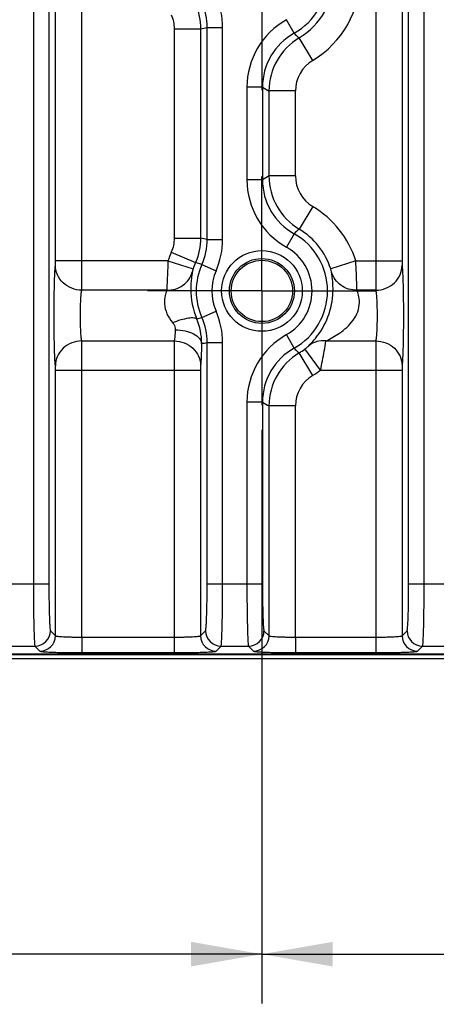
# Model space of a CAD drawing. Header units: inches. Extents: x 0 to 34, y 0 to 22.
# Tile 80 of 137: x 18.6 to 19.6, y 2.2 to 4.7. Entities that reach past the tile are written whole.
import ezdxf

# ---------------------------------------------------------------- set-up
doc = ezdxf.new("R2010")
doc.units = ezdxf.units.IN
doc.header["$LTSCALE"] = 1.87
doc.header["$MEASUREMENT"] = 0
doc.linetypes.add('CENTER', pattern=[0.6, 0.375, -0.075, 0.075, -0.075])
doc.layers.get('0').update_dxf_attribs({"linetype": 'CONTINUOUS'})
doc.layers.add('02___PRT_ALL_AXES', color=7, linetype='CONTINUOUS')
doc.layers.add('DIMENSIONS', color=7, linetype='CONTINUOUS')
doc.styles.get("Standard").update_dxf_attribs({"font": 'txt', "width": 0.8})
doc.dimstyles.new('DIMSTYLE_1', dxfattribs={"dimtxt": 0.125, "dimasz": 0.18, "dimexe": 0.125, "dimexo": 0.0625, "dimgap": 0.0625, "dimtad": 0, "dimtih": 1, "dimtoh": 1, "dimzin": 4, "dimdsep": 46, "dimtxsty": 'STANDARD', "dimblk": '_FILLED', "dimblk1": '_FILLED', "dimblk2": '_FILLED', "dimcen": 0.09, "dimadec": 0, "dimazin": 0, "dimtp": 0.001, "dimtm": 0.001, "dimtfac": 1, "dimtofl": 0, "dimtmove": 0, "dimatfit": 3, "dimldrblk": '_FILLED', "dimfxl": 1, "dimtolj": 1, "dimtzin": 4, "dimarcsym": 0})
doc.dimstyles.new('DIMSTYLE_2', dxfattribs={"dimtxt": 0.125, "dimasz": 0.18, "dimexe": 0.125, "dimexo": 0.0625, "dimgap": 0.0625, "dimtad": 0, "dimtih": 1, "dimtoh": 1, "dimzin": 4, "dimdsep": 46, "dimtxsty": 'STANDARD', "dimblk": '_FILLED', "dimblk1": '_FILLED', "dimblk2": '_FILLED', "dimcen": 0.09, "dimadec": 0, "dimazin": 0, "dimtp": 0.01, "dimtm": 0.01, "dimtfac": 1, "dimtofl": 0, "dimtmove": 0, "dimatfit": 3, "dimldrblk": '_FILLED', "dimfxl": 1, "dimtolj": 1, "dimtzin": 4, "dimarcsym": 0})

# ---------------------------------------------------------------- blocks, each defined once
blk = doc.blocks.new('_FILLED')
at = {"color": 0, "linetype": 'BYBLOCK'}
blk.add_solid([(0, 0), (-1, 0.174), (-1, -0.174)], dxfattribs=at)
blk = doc.blocks.new('*D16')
at = {"layer": 'DIMENSIONS', "color": 2, "linetype": 'CONTINUOUS'}
for p, q in [((11.5917, 3.1814), (11.5917, 1.4292)), ((24.4758, 3.0917), (24.4758, 1.4292)), ((11.5917, 1.5542), (17.3088, 1.5542)), ((24.4758, 1.5542), (18.7588, 1.5542))]:
    blk.add_line(p, q, dxfattribs=at)
at = {"layer": 'DIMENSIONS', "color": 2, "linetype": 'CONTINUOUS', "xscale": 0.18, "yscale": 0.18, "zscale": 0.18, "rotation": 180}
blk.add_blockref('_FILLED', (11.5917, 1.5542), dxfattribs=at)
at = {"layer": 'DIMENSIONS', "color": 2, "linetype": 'CONTINUOUS', "xscale": 0.18, "yscale": 0.18, "zscale": 0.18}
blk.add_blockref('_FILLED', (24.4758, 1.5542), dxfattribs=at)
at = {"layer": 'DIMENSIONS', "color": 2, "linetype": 'CONTINUOUS', "insert": (18.0338, 1.6167), "char_height": 0.125, "width": 1.325, "attachment_point": 2, "line_spacing_factor": 0.9}
blk.add_mtext('12.88{\\Ftxt.shx;\\W1.000000;\\H0.125000; }[327.3]', dxfattribs=at)
blk = doc.blocks.new('*D17')
at = {"layer": 'DIMENSIONS', "color": 2, "linetype": 'CONTINUOUS'}
for p, q in [((11.5297, 4.5652), (11.5297, 0.6792)), ((24.4758, 3.0917), (24.4758, 0.6792)), ((11.5297, 0.8042), (17.2778, 0.8042)), ((24.4758, 0.8042), (18.7278, 0.8042))]:
    blk.add_line(p, q, dxfattribs=at)
at = {"layer": 'DIMENSIONS', "color": 2, "linetype": 'CONTINUOUS', "xscale": 0.18, "yscale": 0.18, "zscale": 0.18, "rotation": 180}
blk.add_blockref('_FILLED', (11.5297, 0.8042), dxfattribs=at)
at = {"layer": 'DIMENSIONS', "color": 2, "linetype": 'CONTINUOUS', "xscale": 0.18, "yscale": 0.18, "zscale": 0.18}
blk.add_blockref('_FILLED', (24.4758, 0.8042), dxfattribs=at)
at = {"layer": 'DIMENSIONS', "color": 2, "linetype": 'CONTINUOUS', "insert": (18.0028, 0.8667), "char_height": 0.125, "width": 1.325, "attachment_point": 2, "line_spacing_factor": 0.9}
blk.add_mtext('12.95{\\Ftxt.shx;\\W1.000000;\\H0.125000; }[328.8]', dxfattribs=at)
blk = doc.blocks.new('*D18')
at = {"layer": 'DIMENSIONS', "color": 6, "linetype": 'CONTINUOUS'}
for p, q in [((19.1654, 3.6359), (19.1654, 2.1792)), ((23.8898, 3.6359), (23.8898, 2.1792)), ((19.1654, 2.3042), (20.9526, 2.3042)), ((23.8898, 2.3042), (22.1026, 2.3042))]:
    blk.add_line(p, q, dxfattribs=at)
at = {"layer": 'DIMENSIONS', "color": 6, "linetype": 'CONTINUOUS', "xscale": 0.18, "yscale": 0.18, "zscale": 0.18, "rotation": 180}
blk.add_blockref('_FILLED', (19.1654, 2.3042), dxfattribs=at)
at = {"layer": 'DIMENSIONS', "color": 6, "linetype": 'CONTINUOUS', "xscale": 0.18, "yscale": 0.18, "zscale": 0.18}
blk.add_blockref('_FILLED', (23.8898, 2.3042), dxfattribs=at)
at = {"layer": 'DIMENSIONS', "color": 6, "linetype": 'CONTINUOUS', "insert": (21.5276, 2.3667), "char_height": 0.125, "width": 1.025, "attachment_point": 2, "line_spacing_factor": 0.9}
blk.add_mtext('4.72{\\Ftxt.shx;\\W1.000000;\\H0.125000; }[120]', dxfattribs=at)
blk = doc.blocks.new('*D19')
at = {"layer": 'DIMENSIONS', "color": 6, "linetype": 'CONTINUOUS'}
for p, q in [((14.441, 3.6359), (14.441, 2.1792)), ((19.1654, 3.6359), (19.1654, 2.1792)), ((14.441, 2.3042), (16.2282, 2.3042)), ((19.1654, 2.3042), (17.3782, 2.3042))]:
    blk.add_line(p, q, dxfattribs=at)
at = {"layer": 'DIMENSIONS', "color": 6, "linetype": 'CONTINUOUS', "xscale": 0.18, "yscale": 0.18, "zscale": 0.18, "rotation": 180}
blk.add_blockref('_FILLED', (14.441, 2.3042), dxfattribs=at)
at = {"layer": 'DIMENSIONS', "color": 6, "linetype": 'CONTINUOUS', "xscale": 0.18, "yscale": 0.18, "zscale": 0.18}
blk.add_blockref('_FILLED', (19.1654, 2.3042), dxfattribs=at)
at = {"layer": 'DIMENSIONS', "color": 6, "linetype": 'CONTINUOUS', "insert": (16.8032, 2.3667), "char_height": 0.125, "width": 1.025, "attachment_point": 2, "line_spacing_factor": 0.9}
blk.add_mtext('4.72{\\Ftxt.shx;\\W1.000000;\\H0.125000; }[120]', dxfattribs=at)
blk = doc.blocks.new('*D29')
at = {"layer": 'DIMENSIONS', "color": 2, "linetype": 'CONTINUOUS'}
for p, q in [((19.1654, 3.6359), (19.1654, 2.1792)), ((23.8898, 3.6359), (23.8898, 2.1792)), ((19.1654, 2.3042), (20.9526, 2.3042)), ((23.8898, 2.3042), (22.1026, 2.3042))]:
    blk.add_line(p, q, dxfattribs=at)
at = {"layer": 'DIMENSIONS', "color": 2, "linetype": 'CONTINUOUS', "xscale": 0.18, "yscale": 0.18, "zscale": 0.18, "rotation": 180}
blk.add_blockref('_FILLED', (19.1654, 2.3042), dxfattribs=at)
at = {"layer": 'DIMENSIONS', "color": 2, "linetype": 'CONTINUOUS', "xscale": 0.18, "yscale": 0.18, "zscale": 0.18}
blk.add_blockref('_FILLED', (23.8898, 2.3042), dxfattribs=at)
at = {"layer": 'DIMENSIONS', "color": 2, "linetype": 'CONTINUOUS', "insert": (21.5276, 2.3667), "char_height": 0.125, "width": 1.025, "attachment_point": 2, "line_spacing_factor": 0.9}
blk.add_mtext('4.72{\\Ftxt.shx;\\W1.000000;\\H0.125000; }[120]', dxfattribs=at)
blk = doc.blocks.new('*D30')
at = {"layer": 'DIMENSIONS', "color": 2, "linetype": 'CONTINUOUS'}
for p, q in [((14.441, 3.6359), (14.441, 2.1792)), ((19.1654, 3.6359), (19.1654, 2.1792)), ((14.441, 2.3042), (16.2282, 2.3042)), ((19.1654, 2.3042), (17.3782, 2.3042))]:
    blk.add_line(p, q, dxfattribs=at)
at = {"layer": 'DIMENSIONS', "color": 2, "linetype": 'CONTINUOUS', "xscale": 0.18, "yscale": 0.18, "zscale": 0.18, "rotation": 180}
blk.add_blockref('_FILLED', (14.441, 2.3042), dxfattribs=at)
at = {"layer": 'DIMENSIONS', "color": 2, "linetype": 'CONTINUOUS', "xscale": 0.18, "yscale": 0.18, "zscale": 0.18}
blk.add_blockref('_FILLED', (19.1654, 2.3042), dxfattribs=at)
at = {"layer": 'DIMENSIONS', "color": 2, "linetype": 'CONTINUOUS', "insert": (16.8032, 2.3667), "char_height": 0.125, "width": 1.025, "attachment_point": 2, "line_spacing_factor": 0.9}
blk.add_mtext('4.72{\\Ftxt.shx;\\W1.000000;\\H0.125000; }[120]', dxfattribs=at)

msp = doc.modelspace()

# ---------------------------------------------------------------- linework, layer by layer
at = {"color": 7, "linetype": 'CONTINUOUS'}
for p, q in [((18.5853, 6.3336), (18.5853, 3.2438)), ((18.6246, 6.3336), (18.6246, 3.2438)), ((19.5379, 3.2438), (19.5379, 6.3336)), ((19.5772, 3.2438), (19.5772, 6.3336)), ((18.6413, 4.0649), (18.6413, 5.5125)), ((18.7082, 4.0649), (18.7082, 5.5125)), ((19.4543, 5.5125), (19.4543, 4.0649)), ((19.5212, 5.5125), (19.5212, 4.0649)), ((19.2471, 4.6434), (19.2278, 4.6777)), ((18.9427, 4.6545), (19.0096, 4.6545)), ((18.9427, 4.6545), (18.9427, 4.123)), ((19.0096, 4.6545), (19.0096, 4.123)), ((19.0263, 4.658), (19.0657, 4.658)), ((19.0263, 4.1195), (19.0263, 4.658)), ((19.0657, 4.1195), (19.0657, 4.658)), ((19.2943, 4.5742), (19.2599, 4.6315)), ((19.1668, 4.5062), (19.1274, 4.5062)), ((19.1274, 4.5062), (19.1274, 4.2713)), ((19.1668, 4.5062), (19.1668, 4.2713)), ((19.2504, 4.4966), (19.1835, 4.4966)), ((19.1835, 4.2809), (19.1835, 4.4966)), ((19.2504, 4.2809), (19.2504, 4.4966)), ((19.2504, 4.2809), (19.1835, 4.2809)), ((19.1668, 4.2713), (19.1274, 4.2713)), ((19.2943, 4.2033), (19.2599, 4.146)), ((19.2471, 4.1341), (19.2278, 4.0998)), ((18.9427, 4.123), (19.0096, 4.123)), ((19.0263, 4.1195), (19.0657, 4.1195)), ((18.9354, 4.0873), (18.9969, 4.061)), ((18.6411, 4.0538), (18.6413, 4.0649)), ((18.927, 4.0649), (18.6413, 4.0649)), ((18.708, 3.9906), (18.7082, 4.0649)), ((18.927, 4.0649), (18.9907, 4.0446)), ((19.0129, 4.056), (18.9969, 4.061)), ((19.0129, 4.056), (19.0489, 4.0401)), ((19.4038, 4.0649), (19.3401, 4.0446)), ((19.4038, 4.0649), (19.5212, 4.0649)), ((18.924, 3.9906), (18.708, 3.9906)), ((19.4545, 3.9906), (19.4068, 3.9906)), ((19.0129, 3.9215), (19.0489, 3.9374)), ((19, 3.9175), (19.0129, 3.9215)), ((19.2471, 3.8434), (19.2278, 3.8777)), ((18.708, 3.8619), (18.943, 3.8619)), ((18.943, 3.8619), (18.9427, 3.7875)), ((19.0263, 3.858), (19.0657, 3.858)), ((19.0263, 3.2438), (19.0263, 3.858)), ((19.0657, 3.2438), (19.0657, 3.858)), ((19.3279, 3.8619), (19.4545, 3.8619)), ((19.4545, 3.8619), (19.4543, 3.7875)), ((19.2943, 3.7742), (19.2599, 3.8315)), ((19.3143, 3.7875), (19.2745, 3.8413)), ((18.6413, 3.7875), (19.0096, 3.7875)), ((18.6413, 3.1131), (18.6413, 3.7875)), ((18.7082, 3.1095), (18.7082, 3.7875)), ((18.9427, 3.7875), (18.9427, 3.1095)), ((19.0099, 3.7987), (19.0096, 3.7875)), ((19.0096, 3.7875), (19.0096, 3.1131)), ((19.3143, 3.7875), (19.4543, 3.7875)), ((19.4543, 3.7875), (19.5212, 3.7875)), ((19.4543, 3.7875), (19.4543, 3.1095)), ((19.5214, 3.7987), (19.5212, 3.7875)), ((19.5212, 3.7875), (19.5212, 3.1131)), ((19.1668, 3.7062), (19.1274, 3.7062)), ((19.1274, 3.7062), (19.1274, 3.2438)), ((19.1668, 3.7062), (19.1668, 3.2438)), ((19.2504, 3.6966), (19.1835, 3.6966)), ((19.1835, 3.1131), (19.1835, 3.6966)), ((19.2504, 3.1095), (19.2504, 3.6966)), ((18.6246, 3.2438), (18.4842, 3.2438)), ((19.1668, 3.2438), (19.0263, 3.2438)), ((19.6783, 3.2438), (19.5379, 3.2438)), ((18.6286, 3.1258), (18.6413, 3.1131)), ((18.7082, 3.1095), (18.9427, 3.1095)), ((18.7082, 3.1095), (18.7082, 3.0701)), ((18.9427, 3.1095), (18.9427, 3.0701)), ((19.0096, 3.1131), (19.0223, 3.1258)), ((19.1707, 3.1258), (19.1835, 3.1131)), ((19.2504, 3.1095), (19.4543, 3.1095)), ((19.2504, 3.1095), (19.2504, 3.0701)), ((19.4543, 3.1095), (19.4543, 3.0701)), ((19.5212, 3.1131), (19.5339, 3.1258)), ((18.5195, 3.0864), (18.5893, 3.0864)), ((18.5893, 3.0864), (18.602, 3.0737)), ((19.0489, 3.0737), (19.0617, 3.0864)), ((19.0617, 3.0864), (19.1314, 3.0864)), ((19.1314, 3.0864), (19.1441, 3.0737)), ((19.5605, 3.0737), (19.5732, 3.0864)), ((19.5732, 3.0864), (19.643, 3.0864)), ((12.6877, 3.0666), (24.3657, 3.0666)), ((15.5528, 3.065), (24.365, 3.065)), ((24.3758, 3.0542), (15.553, 3.0542)), ((18.7082, 3.0701), (18.9427, 3.0701)), ((19.2504, 3.0701), (19.4543, 3.0701))]:
    msp.add_line(p, q, dxfattribs=at)
for radius in [0.1025, 0.0824, 0.0779]:
    msp.add_circle((19.1654, 3.9887), radius, dxfattribs=at)
for centre, radius, start, end in [((19.1654, 4.7887), 0.2503, 300.9834, 59.0166), ((19.1654, 4.7887), 0.1667, 299.329, 60.6749), ((19.1654, 4.7887), 0.1834, 300.9834, 59.0166), ((19.3241, 4.5062), 0.1967, 119.3242, 180), ((18.3522, 7.8521), 3.2645, 281.6179, 281.9177), ((19.3241, 4.5062), 0.1573, 119.304, 180.0142), ((19.3409, 4.4965), 0.1575, 120.9998, 179.9836), ((19.6233, 5.0337), 0.5421, 226.0508, 227.8972), ((19.3409, 4.4966), 0.0905, 120.9859, 179.9975), ((19.8399, 5.6564), 1.3327, 239.6615, 240.4911), ((19.8399, 3.1211), 1.3327, 119.5077, 120.3373), ((19.3409, 4.2809), 0.1575, 180.0164, 239.0002), ((19.3409, 4.2809), 0.0905, 180.0025, 239.0141), ((19.3241, 4.2713), 0.1967, 180, 240.6758), ((19.3241, 4.2712), 0.1573, 179.9856, 240.6918), ((19.1654, 3.9887), 0.2503, 17.7258, 59.0166), ((19.6231, 3.7435), 0.5422, 132.0672, 133.9139), ((19.1654, 3.9887), 0.1667, 299.329, 60.6749), ((19.1654, 3.9887), 0.1834, 17.7258, 59.0166), ((18.3522, 0.9253), 3.2645, 78.0823, 78.3821), ((19.1654, 3.9887), 0.2503, 156.7995, 162.2742), ((19.1654, 3.9887), 0.1273, 299.3242, 60.6758), ((19.1654, 3.9887), 0.1834, 156.7891, 162.2742), ((19.1654, 3.9887), 0.1667, 156.1994, 203.8006), ((19.1654, 3.9887), 0.1273, 156.1998, 203.8002), ((18.8577, 3.857), 0.1546, 359.2963, 23.0274), ((19.3241, 3.7062), 0.1967, 119.3242, 180), ((18.3608, 7.0327), 3.2438, 281.5873, 281.8398), ((19.3241, 3.7062), 0.1573, 119.304, 180.0142), ((19.3409, 3.6965), 0.1575, 120.9998, 179.9836), ((19.6233, 4.2337), 0.5421, 226.0507, 227.897), ((19.1654, 3.9887), 0.1834, 300.9834, 306.4981), ((19.1654, 3.9887), 0.2503, 300.9834, 306.4993), ((19.3409, 3.6966), 0.0905, 120.9859, 179.9975), ((19.8399, 4.8564), 1.3327, 239.6615, 240.4911), ((18.5892, 3.1259), 0.0394, 270.0842, 359.9158), ((18.6019, 3.1131), 0.0394, 270.0842, 359.9158), ((19.049, 3.1131), 0.0394, 180.0842, 269.9158), ((19.0617, 3.1259), 0.0394, 180.0842, 269.9158), ((19.1313, 3.1259), 0.0394, 270.0842, 359.9158), ((19.1441, 3.1131), 0.0394, 270.0842, 359.9158), ((19.5606, 3.1131), 0.0394, 180.0842, 269.9158), ((19.5733, 3.1259), 0.0394, 180.0842, 269.9158)]:
    msp.add_arc(centre, radius, start, end, dxfattribs=at)
for points in [[(19.0657, 4.658), (19.0657, 4.685), (19.0598, 4.7126), (19.0489, 4.7374)], [(18.9969, 4.7165), (19.0052, 4.6971), (19.0096, 4.6756), (19.0096, 4.6545)], [(19.0263, 4.658), (19.0263, 4.6796), (19.0217, 4.7017), (19.0129, 4.7215)], [(18.9354, 4.6901), (18.9402, 4.679), (18.9427, 4.6666), (18.9427, 4.6545)], [(18.9427, 4.123), (18.9427, 4.1109), (18.9402, 4.0985), (18.9354, 4.0873)], [(19.0096, 4.123), (19.0096, 4.1019), (19.0052, 4.0804), (18.9969, 4.061)], [(19.0129, 4.056), (19.0217, 4.0758), (19.0263, 4.0979), (19.0263, 4.1195)], [(19.0489, 4.0401), (19.0598, 4.0649), (19.0657, 4.0925), (19.0657, 4.1195)], [(19.0657, 3.858), (19.0657, 3.885), (19.0598, 3.9126), (19.0489, 3.9374)], [(19.0263, 3.858), (19.0263, 3.8796), (19.0217, 3.9017), (19.0129, 3.9215)]]:
    msp.add_open_spline(points, degree=3, dxfattribs=at)
for points, knots in [([(18.6411, 3.7987), (18.6404, 3.8052), (18.6396, 3.8216), (18.6382, 3.8642), (18.6377, 3.9262), (18.6382, 3.9883), (18.6396, 4.0308), (18.6404, 4.0473), (18.6411, 4.0538)], [0, 0, 0, 0, 0.076842, 0.193551, 0.5, 0.806448, 0.923156, 1, 1, 1, 1]), ([(18.708, 3.9906), (18.6993, 3.9907), (18.682, 3.9941), (18.6599, 4.0081), (18.6449, 4.0289), (18.6412, 4.0456), (18.6411, 4.0538)], [0, 0, 0, 0, 0.256111, 0.509215, 0.756946, 1, 1, 1, 1]), ([(18.927, 4.0649), (18.9266, 4.057), (18.9255, 4.0322), (18.9245, 4.0074), (18.924, 3.9906)], [0, 0, 0, 0, 0.321685, 1, 1, 1, 1]), ([(19.4068, 3.9906), (19.4067, 3.9944), (19.4059, 4.0192), (19.4049, 4.044), (19.4038, 4.0649)], [0, 0, 0, 0, 0.153483, 1, 1, 1, 1]), ([(19.4543, 4.0649), (19.4543, 4.057), (19.4543, 4.0322), (19.4543, 4.0074), (19.4545, 3.9906)], [0, 0, 0, 0, 0.321754, 1, 1, 1, 1]), ([(19.4545, 3.9906), (19.4632, 3.9907), (19.4805, 3.9941), (19.5026, 4.008), (19.5176, 4.0289), (19.5213, 4.0456), (19.5214, 4.0538)], [0, 0, 0, 0, 0.256111, 0.509215, 0.756946, 1, 1, 1, 1]), ([(19.5212, 4.0649), (19.5212, 4.0637), (19.5212, 4.06), (19.5212, 4.0563), (19.5214, 4.0538)], [0, 0, 0, 0, 0.321679, 1, 1, 1, 1]), ([(19.5214, 4.0538), (19.5221, 4.0473), (19.5229, 4.0308), (19.5243, 3.9883), (19.5248, 3.9262), (19.5243, 3.8642), (19.5229, 3.8216), (19.5221, 3.8052), (19.5214, 3.7987)], [0, 0, 0, 0, 0.076843, 0.193553, 0.5, 0.806449, 0.923157, 1, 1, 1, 1]), ([(18.924, 3.9906), (18.9382, 3.9904), (18.9671, 3.9986), (18.9849, 4.0232), (18.9886, 4.0364)], [0, 0, 0, 0, 0.509029, 1, 1, 1, 1]), ([(18.9886, 4.0364), (18.988, 4.0312), (18.9858, 4.0172), (18.9832, 3.9771), (18.99, 3.9415), (19, 3.9175)], [0, 0, 0, 0, 0.130469, 0.351108, 1, 1, 1, 1]), ([(18.9907, 4.0446), (18.9904, 4.0436), (18.9896, 4.0409), (18.9888, 4.0382), (18.9886, 4.0364)], [0, 0, 0, 0, 0.357236, 1, 1, 1, 1]), ([(19.2844, 3.8495), (19.2937, 3.8592), (19.3168, 3.8854), (19.3417, 3.9373), (19.3475, 3.988), (19.3446, 4.0208), (19.3428, 4.0321), (19.3423, 4.0364)], [0, 0, 0, 0, 0.197929, 0.513375, 0.832203, 0.93596, 1, 1, 1, 1]), ([(19.3423, 4.0364), (19.3422, 4.0368), (19.3417, 4.0395), (19.3409, 4.0422), (19.3401, 4.0446)], [0, 0, 0, 0, 0.131764, 1, 1, 1, 1]), ([(19.4068, 3.9906), (19.3927, 3.9904), (19.3637, 3.9986), (19.346, 4.0232), (19.3423, 4.0364)], [0, 0, 0, 0, 0.509031, 1, 1, 1, 1]), ([(18.708, 3.8619), (18.7073, 3.8651), (18.7065, 3.8734), (18.7051, 3.8949), (18.7046, 3.9262), (18.7051, 3.9576), (18.7065, 3.9791), (18.7073, 3.9874), (18.708, 3.9906)], [0, 0, 0, 0, 0.077139, 0.193817, 0.499992, 0.806172, 0.922853, 1, 1, 1, 1]), ([(18.924, 3.9906), (18.9226, 3.9862), (18.9188, 3.975), (18.9169, 3.9544), (18.9232, 3.9301), (18.9329, 3.9153), (18.9386, 3.9084)], [0, 0, 0, 0, 0.159602, 0.402616, 0.696427, 1, 1, 1, 1]), ([(19.3279, 3.8619), (19.3398, 3.8678), (19.3584, 3.8779), (19.3813, 3.896), (19.3977, 3.9138), (19.4096, 3.9352), (19.414, 3.9578), (19.4116, 3.9765), (19.4082, 3.9866), (19.4068, 3.9906)], [0, 0, 0, 0, 0.238427, 0.375977, 0.520387, 0.668651, 0.809034, 0.923911, 1, 1, 1, 1]), ([(19.4545, 3.9906), (19.4552, 3.9874), (19.456, 3.9791), (19.4574, 3.9576), (19.4579, 3.9262), (19.4574, 3.8949), (19.456, 3.8734), (19.4552, 3.8651), (19.4545, 3.8619)], [0, 0, 0, 0, 0.077148, 0.193831, 0.500012, 0.806186, 0.922862, 1, 1, 1, 1]), ([(18.9386, 3.9084), (18.9457, 3.9112), (18.959, 3.9159), (18.9776, 3.9201), (18.9906, 3.9216), (18.9987, 3.9196), (19, 3.9174)], [0, 0, 0, 0, 0.359906, 0.664628, 0.881069, 1, 1, 1, 1]), ([(18.9386, 3.9084), (18.9397, 3.9071), (18.9436, 3.9018), (18.9456, 3.8951), (18.9454, 3.8903)], [0, 0, 0, 0, 0.264682, 1, 1, 1, 1]), ([(18.9454, 3.8903), (18.9452, 3.8845), (18.9446, 3.875), (18.9437, 3.8655), (18.943, 3.8619)], [0, 0, 0, 0, 0.60566, 1, 1, 1, 1]), ([(18.9454, 3.8903), (18.9539, 3.8902), (18.97, 3.8884), (18.9911, 3.8811), (19.0068, 3.8704), (19.012, 3.8598), (19.0123, 3.855)], [0, 0, 0, 0, 0.312526, 0.593956, 0.822163, 1, 1, 1, 1]), ([(18.708, 3.8619), (18.6993, 3.8618), (18.682, 3.8584), (18.6599, 3.8444), (18.6449, 3.8236), (18.6412, 3.8069), (18.6411, 3.7987)], [0, 0, 0, 0, 0.256111, 0.509215, 0.756946, 1, 1, 1, 1]), ([(18.7082, 3.7875), (18.7082, 3.7955), (18.7082, 3.8203), (18.7082, 3.8451), (18.708, 3.8619)], [0, 0, 0, 0, 0.321747, 1, 1, 1, 1]), ([(18.943, 3.8619), (18.9516, 3.8618), (18.9689, 3.8584), (18.991, 3.8444), (19.006, 3.8236), (19.0098, 3.8069), (19.0099, 3.7987)], [0, 0, 0, 0, 0.256111, 0.509215, 0.756946, 1, 1, 1, 1]), ([(19.0123, 3.8551), (19.0121, 3.8437), (19.0115, 3.8249), (19.0106, 3.806), (19.0099, 3.7987)], [0, 0, 0, 0, 0.60652, 1, 1, 1, 1]), ([(19.3279, 3.8619), (19.3201, 3.8627), (19.3043, 3.8616), (19.2902, 3.8543), (19.2844, 3.8495)], [0, 0, 0, 0, 0.508609, 1, 1, 1, 1]), ([(19.3143, 3.7875), (19.3159, 3.7954), (19.3208, 3.8202), (19.3253, 3.8449), (19.3279, 3.8619)], [0, 0, 0, 0, 0.320284, 1, 1, 1, 1]), ([(19.4545, 3.8619), (19.4632, 3.8618), (19.4805, 3.8584), (19.5026, 3.8444), (19.5176, 3.8236), (19.5213, 3.8069), (19.5214, 3.7987)], [0, 0, 0, 0, 0.256111, 0.509215, 0.756946, 1, 1, 1, 1]), ([(19.2745, 3.8413), (19.2756, 3.8421), (19.279, 3.8447), (19.2824, 3.8474), (19.2844, 3.8495)], [0, 0, 0, 0, 0.309869, 1, 1, 1, 1]), ([(18.6413, 3.7875), (18.6413, 3.7887), (18.6413, 3.7924), (18.6413, 3.7962), (18.6411, 3.7987)], [0, 0, 0, 0, 0.321679, 1, 1, 1, 1]), ([(18.5853, 3.2438), (18.5853, 3.2242), (18.5854, 3.1956), (18.5859, 3.1591), (18.5864, 3.1358), (18.5869, 3.1164), (18.5875, 3.1031), (18.5881, 3.095), (18.5884, 3.0908), (18.5888, 3.0882), (18.589, 3.0868), (18.5893, 3.0864)], [0, 0, 0, 0, 0.374574, 0.544541, 0.694494, 0.819013, 0.913444, 0.948291, 0.974421, 0.99167, 1, 1, 1, 1]), ([(18.6246, 3.2438), (18.6246, 3.2291), (18.6248, 3.2076), (18.6252, 3.1803), (18.6257, 3.1628), (18.6263, 3.1483), (18.6269, 3.1383), (18.6274, 3.1322), (18.6277, 3.1291), (18.6281, 3.1271), (18.6284, 3.126), (18.6286, 3.1258)], [0, 0, 0, 0, 0.374326, 0.544184, 0.694048, 0.818512, 0.912947, 0.947829, 0.974027, 0.991398, 1, 1, 1, 1]), ([(19.0223, 3.1258), (19.0226, 3.126), (19.0228, 3.1271), (19.0232, 3.1291), (19.0235, 3.1322), (19.0241, 3.1383), (19.0246, 3.1483), (19.0252, 3.1628), (19.0257, 3.1803), (19.0262, 3.2076), (19.0263, 3.2291), (19.0263, 3.2438)], [0, 0, 0, 0, 0.008602, 0.025973, 0.052171, 0.087053, 0.181488, 0.305952, 0.455816, 0.625674, 1, 1, 1, 1]), ([(19.0617, 3.0864), (19.0619, 3.0868), (19.0621, 3.0882), (19.0626, 3.0908), (19.0629, 3.095), (19.0634, 3.1031), (19.064, 3.1164), (19.0646, 3.1358), (19.065, 3.1591), (19.0655, 3.1956), (19.0657, 3.2242), (19.0657, 3.2438)], [0, 0, 0, 0, 0.00833, 0.025579, 0.051709, 0.086556, 0.180987, 0.305506, 0.455459, 0.625426, 1, 1, 1, 1]), ([(19.1274, 3.2438), (19.1274, 3.2242), (19.1275, 3.1956), (19.128, 3.1591), (19.1285, 3.1358), (19.1291, 3.1164), (19.1296, 3.1031), (19.1302, 3.095), (19.1305, 3.0908), (19.1309, 3.0882), (19.1311, 3.0868), (19.1314, 3.0864)], [0, 0, 0, 0, 0.374574, 0.544541, 0.694494, 0.819013, 0.913444, 0.948291, 0.974421, 0.99167, 1, 1, 1, 1]), ([(19.1668, 3.2438), (19.1668, 3.2291), (19.1669, 3.2076), (19.1674, 3.1803), (19.1679, 3.1628), (19.1684, 3.1483), (19.169, 3.1383), (19.1695, 3.1322), (19.1699, 3.1291), (19.1703, 3.1271), (19.1705, 3.126), (19.1707, 3.1258)], [0, 0, 0, 0, 0.374326, 0.544184, 0.694048, 0.818512, 0.912947, 0.947829, 0.974027, 0.991398, 1, 1, 1, 1]), ([(19.5339, 3.1258), (19.5341, 3.126), (19.5344, 3.1271), (19.5348, 3.1291), (19.5351, 3.1322), (19.5356, 3.1383), (19.5362, 3.1483), (19.5368, 3.1628), (19.5373, 3.1803), (19.5377, 3.2076), (19.5379, 3.2291), (19.5379, 3.2438)], [0, 0, 0, 0, 0.008602, 0.025973, 0.052171, 0.087053, 0.181488, 0.305952, 0.455816, 0.625674, 1, 1, 1, 1]), ([(19.5732, 3.0864), (19.5735, 3.0868), (19.5737, 3.0882), (19.5741, 3.0908), (19.5744, 3.095), (19.575, 3.1031), (19.5756, 3.1164), (19.5761, 3.1358), (19.5766, 3.1591), (19.5771, 3.1956), (19.5772, 3.2242), (19.5772, 3.2438)], [0, 0, 0, 0, 0.00833, 0.025579, 0.051709, 0.086556, 0.180987, 0.305506, 0.455459, 0.625426, 1, 1, 1, 1]), ([(18.6413, 3.1131), (18.6417, 3.1125), (18.644, 3.1122), (18.6477, 3.1115), (18.6541, 3.111), (18.6623, 3.1104), (18.6722, 3.11), (18.6877, 3.1096), (18.6999, 3.1095), (18.7082, 3.1095)], [0, 0, 0, 0, 0.027055, 0.088463, 0.182905, 0.307206, 0.456809, 0.62635, 1, 1, 1, 1]), ([(18.9427, 3.1095), (18.9511, 3.1095), (18.9632, 3.1096), (18.9787, 3.11), (18.9887, 3.1104), (18.9968, 3.111), (19.0032, 3.1115), (19.007, 3.1122), (19.0093, 3.1125), (19.0096, 3.1131)], [0, 0, 0, 0, 0.373652, 0.543197, 0.692801, 0.817102, 0.911543, 0.972946, 1, 1, 1, 1]), ([(19.1835, 3.1131), (19.1838, 3.1125), (19.1861, 3.1122), (19.1899, 3.1115), (19.1962, 3.111), (19.2044, 3.1104), (19.2144, 3.11), (19.2298, 3.1096), (19.242, 3.1095), (19.2504, 3.1095)], [0, 0, 0, 0, 0.027055, 0.088463, 0.182905, 0.307206, 0.456809, 0.62635, 1, 1, 1, 1]), ([(19.4543, 3.1095), (19.4626, 3.1095), (19.4748, 3.1096), (19.4903, 3.11), (19.5002, 3.1104), (19.5084, 3.111), (19.5148, 3.1115), (19.5185, 3.1122), (19.5208, 3.1125), (19.5212, 3.1131)], [0, 0, 0, 0, 0.373652, 0.543197, 0.692801, 0.817102, 0.911543, 0.972946, 1, 1, 1, 1]), ([(18.602, 3.0737), (18.6022, 3.0735), (18.6032, 3.0733), (18.6061, 3.0727), (18.6123, 3.0722), (18.6222, 3.0716), (18.6353, 3.0711), (18.651, 3.0707), (18.6757, 3.0702), (18.695, 3.0701), (18.7082, 3.0701)], [0, 0, 0, 0, 0.0086, 0.025971, 0.087041, 0.181466, 0.305925, 0.455789, 0.62565, 1, 1, 1, 1]), ([(18.9427, 3.0701), (18.956, 3.0701), (18.9753, 3.0702), (18.9999, 3.0707), (19.0156, 3.0711), (19.0287, 3.0716), (19.0386, 3.0722), (19.0448, 3.0727), (19.0478, 3.0733), (19.0487, 3.0735), (19.0489, 3.0737)], [0, 0, 0, 0, 0.374347, 0.54421, 0.694075, 0.818534, 0.912958, 0.974027, 0.991399, 1, 1, 1, 1]), ([(19.1441, 3.0737), (19.1444, 3.0735), (19.1453, 3.0733), (19.1483, 3.0727), (19.1545, 3.0722), (19.1643, 3.0716), (19.1774, 3.0711), (19.1932, 3.0707), (19.2178, 3.0702), (19.2371, 3.0701), (19.2504, 3.0701)], [0, 0, 0, 0, 0.0086, 0.025971, 0.087041, 0.181466, 0.305925, 0.455789, 0.62565, 1, 1, 1, 1]), ([(19.4543, 3.0701), (19.4675, 3.0701), (19.4868, 3.0702), (19.5115, 3.0707), (19.5272, 3.0711), (19.5403, 3.0716), (19.5502, 3.0722), (19.5564, 3.0727), (19.5593, 3.0733), (19.5603, 3.0735), (19.5605, 3.0737)], [0, 0, 0, 0, 0.374347, 0.54421, 0.694075, 0.818534, 0.912958, 0.974027, 0.991399, 1, 1, 1, 1])]:
    msp.add_open_spline(points, degree=3, knots=knots, dxfattribs=at)
at = {"layer": '02___PRT_ALL_AXES', "color": 7, "linetype": 'CENTER'}
for p, q in [((19.1654, 4.7887), (19.1654, 4.4984)), ((19.1654, 3.9887), (19.1654, 4.2791)), ((19.1654, 3.9887), (18.8751, 3.9887)), ((19.1654, 3.9887), (19.4558, 3.9887)), ((19.1654, 3.9887), (19.1654, 3.6984))]:
    msp.add_line(p, q, dxfattribs=at)

# ---------------------------------------------------------------- dimensions: what is measured, and where the dimension line sits
at = {"layer": 'DIMENSIONS', "color": 2, "linetype": 'CONTINUOUS'}
dim = msp.add_linear_dim(base=(24.4758, 0.8042), p1=(11.5297, 4.6277), p2=(24.4758, 3.1542), dimstyle='DIMSTYLE_2', dxfattribs=at)
dim.commit()
dim.dimension.update_dxf_attribs({"geometry": '*D17', "text_midpoint": (18.0028, 0.8042), "dimtype": 160})
at = {"layer": 'DIMENSIONS', "color": 6, "linetype": 'CONTINUOUS'}
for base, p1, p2, picture, middle in [((14.441, 2.3042), (19.1654, 3.6984), (14.441, 3.6984), '*D19', (16.8032, 2.3042)), ((19.1654, 2.3042), (23.8898, 3.6984), (19.1654, 3.6984), '*D18', (21.5276, 2.3042))]:
    dim = msp.add_linear_dim(base=base, p1=p1, p2=p2, angle=180, dimstyle='DIMSTYLE_2', dxfattribs=at)
    dim.commit()
    dim.dimension.update_dxf_attribs({"geometry": picture, "text_midpoint": middle, "dimtype": 160})
at = {"layer": 'DIMENSIONS', "color": 2, "linetype": 'CONTINUOUS'}
for base, p1, p2, dimstyle, picture, middle in [((14.441, 2.3042), (19.1654, 3.6984), (14.441, 3.6984), 'DIMSTYLE_1', '*D30', (16.8032, 2.3042)), ((19.1654, 2.3042), (23.8898, 3.6984), (19.1654, 3.6984), 'DIMSTYLE_1', '*D29', (21.5276, 2.3042)), ((11.5917, 1.5542), (24.4758, 3.1542), (11.5917, 3.2439), 'DIMSTYLE_2', '*D16', (18.0338, 1.5542))]:
    dim = msp.add_linear_dim(base=base, p1=p1, p2=p2, angle=180, dimstyle=dimstyle, dxfattribs=at)
    dim.commit()
    dim.dimension.update_dxf_attribs({"geometry": picture, "text_midpoint": middle, "dimtype": 160})

doc.saveas('drawing.dxf')
